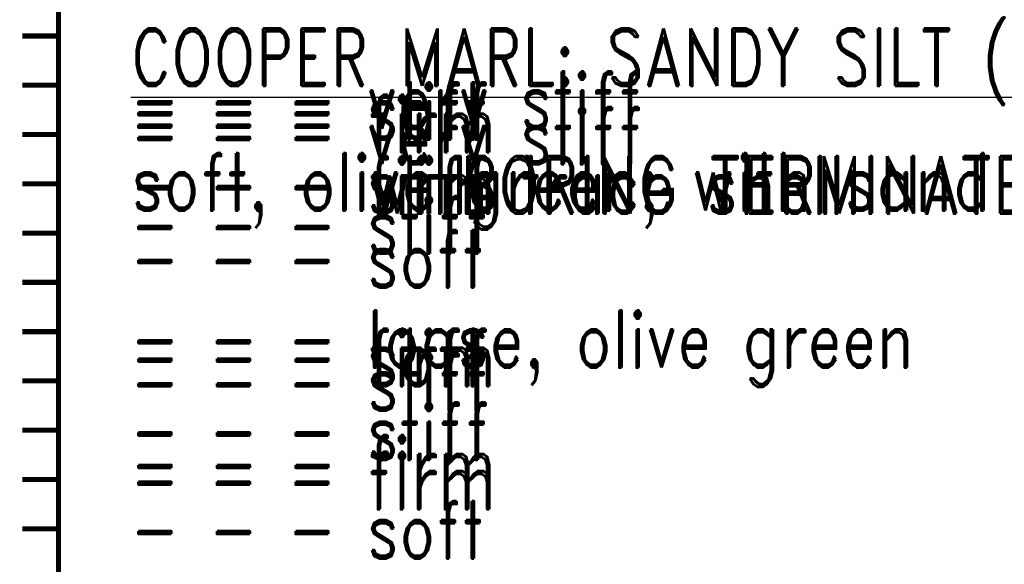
# Model space of a CAD drawing. Extents: x -2 to 113, y -136 to 16.
# Tile 29 of 256: x 12 to 32, y -109 to -98. Entities that reach past the tile are written whole.
import ezdxf
from ezdxf.enums import TextEntityAlignment as Align

# ---------------------------------------------------------------- set-up
doc = ezdxf.new("R2010")
doc.units = 0
doc.header["$MEASUREMENT"] = 0
doc.linetypes.add('SOLID', pattern=[0])
doc.layers.get('0').update_dxf_attribs({"linetype": 'SOLID'})
for name, color, linetype in [('1', 7, 'SOLID'), ('10', 7, 'SOLID'), ('11', 7, 'SOLID'), ('12', 7, 'SOLID'), ('13', 7, 'SOLID'), ('14', 7, 'SOLID'), ('15', 7, 'SOLID'), ('16', 7, 'SOLID'), ('17', 7, 'SOLID'), ('18', 7, 'SOLID'), ('19', 7, 'SOLID'), ('2', 7, 'SOLID'), ('20', 7, 'SOLID'), ('21', 7, 'SOLID'), ('22', 7, 'SOLID'), ('23', 7, 'SOLID'), ('24', 7, 'SOLID'), ('25', 7, 'SOLID'), ('26', 7, 'SOLID'), ('27', 7, 'SOLID'), ('28', 7, 'SOLID'), ('29', 7, 'SOLID'), ('3', 7, 'SOLID'), ('30', 7, 'SOLID'), ('31', 7, 'SOLID'), ('32', 7, 'SOLID'), ('33', 7, 'SOLID'), ('34', 7, 'SOLID'), ('35', 7, 'SOLID'), ('36', 7, 'SOLID'), ('37', 7, 'SOLID'), ('38', 7, 'SOLID'), ('39', 7, 'SOLID'), ('4', 7, 'SOLID'), ('40', 7, 'SOLID'), ('41', 7, 'SOLID'), ('42', 7, 'SOLID'), ('43', 7, 'SOLID'), ('44', 7, 'SOLID'), ('45', 7, 'SOLID'), ('46', 7, 'SOLID'), ('47', 7, 'SOLID'), ('48', 7, 'SOLID'), ('49', 7, 'SOLID'), ('5', 7, 'SOLID'), ('50', 7, 'SOLID'), ('51', 7, 'SOLID'), ('52', 7, 'SOLID'), ('53', 7, 'SOLID'), ('54', 7, 'SOLID'), ('55', 7, 'SOLID'), ('56', 7, 'SOLID'), ('57', 7, 'SOLID'), ('58', 7, 'SOLID'), ('59', 7, 'SOLID'), ('6', 7, 'SOLID'), ('60', 7, 'SOLID'), ('61', 7, 'SOLID'), ('62', 7, 'SOLID'), ('63', 7, 'SOLID'), ('64', 7, 'SOLID'), ('65', 7, 'SOLID'), ('66', 7, 'SOLID'), ('67', 7, 'SOLID'), ('68', 7, 'SOLID'), ('7', 7, 'SOLID'), ('8', 7, 'SOLID'), ('9', 7, 'SOLID')]:
    doc.layers.add(name, color=color, linetype=linetype)
doc.styles.add('ROMAND', font='romand', dxfattribs={"height": 1})

msp = doc.modelspace()

# ---------------------------------------------------------------- linework, layer by layer
at = {"color": 7, "linetype": 'SOLID', "const_width": 0.103}
for points in [[(13.018, -13.139), (13.018, -125.639)], [(13.018, -98.639), (12.282, -98.639)], [(13.018, -99.639), (12.282, -99.639)], [(13.018, -100.639), (12.282, -100.639)], [(13.018, -101.639), (12.282, -101.639)], [(13.018, -102.639), (12.282, -102.639)], [(13.018, -103.639), (12.282, -103.639)], [(13.018, -104.639), (12.282, -104.639)], [(13.018, -105.639), (12.282, -105.639)], [(13.018, -106.639), (12.282, -106.639)], [(13.018, -107.639), (12.282, -107.639)], [(13.018, -108.639), (12.282, -108.639)]]:
    msp.add_lwpolyline(points, dxfattribs=at)
at = {"layer": '1', "color": 7, "linetype": 'SOLID', "const_width": 0.103}
for points in [[(13.018, -13.139), (13.018, -125.639)], [(13.018, -98.639), (12.282, -98.639)], [(13.018, -99.639), (12.282, -99.639)], [(13.018, -100.639), (12.282, -100.639)], [(13.018, -101.639), (12.282, -101.639)], [(13.018, -102.639), (12.282, -102.639)], [(13.018, -103.639), (12.282, -103.639)], [(13.018, -104.639), (12.282, -104.639)], [(13.018, -105.639), (12.282, -105.639)], [(13.018, -106.639), (12.282, -106.639)], [(13.018, -107.639), (12.282, -107.639)], [(13.018, -108.639), (12.282, -108.639)]]:
    msp.add_lwpolyline(points, dxfattribs=at)
at = {"layer": '10', "color": 7, "linetype": 'SOLID', "const_width": 0.103}
for points in [[(13.018, -13.139), (13.018, -125.639)], [(13.018, -98.639), (12.282, -98.639)], [(13.018, -99.639), (12.282, -99.639)], [(13.018, -100.639), (12.282, -100.639)], [(13.018, -101.639), (12.282, -101.639)], [(13.018, -102.639), (12.282, -102.639)], [(13.018, -103.639), (12.282, -103.639)], [(13.018, -104.639), (12.282, -104.639)], [(13.018, -105.639), (12.282, -105.639)], [(13.018, -106.639), (12.282, -106.639)], [(13.018, -107.639), (12.282, -107.639)], [(13.018, -108.639), (12.282, -108.639)]]:
    msp.add_lwpolyline(points, dxfattribs=at)
at = {"layer": '11', "color": 7, "linetype": 'SOLID', "const_width": 0.103}
for points in [[(13.018, -13.139), (13.018, -125.639)], [(13.018, -98.639), (12.282, -98.639)], [(13.018, -99.639), (12.282, -99.639)], [(13.018, -100.639), (12.282, -100.639)], [(13.018, -101.639), (12.282, -101.639)], [(13.018, -102.639), (12.282, -102.639)], [(13.018, -103.639), (12.282, -103.639)], [(13.018, -104.639), (12.282, -104.639)], [(13.018, -105.639), (12.282, -105.639)], [(13.018, -106.639), (12.282, -106.639)], [(13.018, -107.639), (12.282, -107.639)], [(13.018, -108.639), (12.282, -108.639)]]:
    msp.add_lwpolyline(points, dxfattribs=at)
at = {"layer": '12', "color": 7, "linetype": 'SOLID', "const_width": 0.103}
for points in [[(13.018, -13.139), (13.018, -125.639)], [(13.018, -98.639), (12.282, -98.639)], [(13.018, -99.639), (12.282, -99.639)], [(13.018, -100.639), (12.282, -100.639)], [(13.018, -101.639), (12.282, -101.639)], [(13.018, -102.639), (12.282, -102.639)], [(13.018, -103.639), (12.282, -103.639)], [(13.018, -104.639), (12.282, -104.639)], [(13.018, -105.639), (12.282, -105.639)], [(13.018, -106.639), (12.282, -106.639)], [(13.018, -107.639), (12.282, -107.639)], [(13.018, -108.639), (12.282, -108.639)]]:
    msp.add_lwpolyline(points, dxfattribs=at)
at = {"layer": '13', "color": 7, "linetype": 'SOLID', "const_width": 0.103}
for points in [[(13.018, -13.139), (13.018, -125.639)], [(13.018, -98.639), (12.282, -98.639)], [(13.018, -99.639), (12.282, -99.639)], [(13.018, -100.639), (12.282, -100.639)], [(13.018, -101.639), (12.282, -101.639)], [(13.018, -102.639), (12.282, -102.639)], [(13.018, -103.639), (12.282, -103.639)], [(13.018, -104.639), (12.282, -104.639)], [(13.018, -105.639), (12.282, -105.639)], [(13.018, -106.639), (12.282, -106.639)], [(13.018, -107.639), (12.282, -107.639)], [(13.018, -108.639), (12.282, -108.639)]]:
    msp.add_lwpolyline(points, dxfattribs=at)
at = {"layer": '14', "color": 7, "linetype": 'SOLID', "const_width": 0.103}
for points in [[(13.018, -13.139), (13.018, -125.639)], [(13.018, -98.639), (12.282, -98.639)], [(13.018, -99.639), (12.282, -99.639)], [(13.018, -100.639), (12.282, -100.639)], [(13.018, -101.639), (12.282, -101.639)], [(13.018, -102.639), (12.282, -102.639)], [(13.018, -103.639), (12.282, -103.639)], [(13.018, -104.639), (12.282, -104.639)], [(13.018, -105.639), (12.282, -105.639)], [(13.018, -106.639), (12.282, -106.639)], [(13.018, -107.639), (12.282, -107.639)], [(13.018, -108.639), (12.282, -108.639)]]:
    msp.add_lwpolyline(points, dxfattribs=at)
at = {"layer": '15', "color": 7, "linetype": 'SOLID', "const_width": 0.103}
for points in [[(13.018, -13.139), (13.018, -125.639)], [(13.018, -98.639), (12.282, -98.639)], [(13.018, -99.639), (12.282, -99.639)], [(13.018, -100.639), (12.282, -100.639)], [(13.018, -101.639), (12.282, -101.639)], [(13.018, -102.639), (12.282, -102.639)], [(13.018, -103.639), (12.282, -103.639)], [(13.018, -104.639), (12.282, -104.639)], [(13.018, -105.639), (12.282, -105.639)], [(13.018, -106.639), (12.282, -106.639)], [(13.018, -107.639), (12.282, -107.639)], [(13.018, -108.639), (12.282, -108.639)]]:
    msp.add_lwpolyline(points, dxfattribs=at)
at = {"layer": '16', "color": 7, "linetype": 'SOLID', "const_width": 0.103}
for points in [[(13.018, -13.139), (13.018, -125.639)], [(13.018, -98.639), (12.282, -98.639)], [(13.018, -99.639), (12.282, -99.639)], [(13.018, -100.639), (12.282, -100.639)], [(13.018, -101.639), (12.282, -101.639)], [(13.018, -102.639), (12.282, -102.639)], [(13.018, -103.639), (12.282, -103.639)], [(13.018, -104.639), (12.282, -104.639)], [(13.018, -105.639), (12.282, -105.639)], [(13.018, -106.639), (12.282, -106.639)], [(13.018, -107.639), (12.282, -107.639)], [(13.018, -108.639), (12.282, -108.639)]]:
    msp.add_lwpolyline(points, dxfattribs=at)
at = {"layer": '17', "color": 7, "linetype": 'SOLID', "const_width": 0.103}
for points in [[(13.018, -13.139), (13.018, -125.639)], [(13.018, -98.639), (12.282, -98.639)], [(13.018, -99.639), (12.282, -99.639)], [(13.018, -100.639), (12.282, -100.639)], [(13.018, -101.639), (12.282, -101.639)], [(13.018, -102.639), (12.282, -102.639)], [(13.018, -103.639), (12.282, -103.639)], [(13.018, -104.639), (12.282, -104.639)], [(13.018, -105.639), (12.282, -105.639)], [(13.018, -106.639), (12.282, -106.639)], [(13.018, -107.639), (12.282, -107.639)], [(13.018, -108.639), (12.282, -108.639)]]:
    msp.add_lwpolyline(points, dxfattribs=at)
at = {"layer": '18', "color": 7, "linetype": 'SOLID', "const_width": 0.103}
for points in [[(13.018, -13.139), (13.018, -125.639)], [(13.018, -98.639), (12.282, -98.639)], [(13.018, -99.639), (12.282, -99.639)], [(13.018, -100.639), (12.282, -100.639)], [(13.018, -101.639), (12.282, -101.639)], [(13.018, -102.639), (12.282, -102.639)], [(13.018, -103.639), (12.282, -103.639)], [(13.018, -104.639), (12.282, -104.639)], [(13.018, -105.639), (12.282, -105.639)], [(13.018, -106.639), (12.282, -106.639)], [(13.018, -107.639), (12.282, -107.639)], [(13.018, -108.639), (12.282, -108.639)]]:
    msp.add_lwpolyline(points, dxfattribs=at)
at = {"layer": '19', "color": 7, "linetype": 'SOLID', "const_width": 0.103}
for points in [[(13.018, -13.139), (13.018, -125.639)], [(13.018, -98.639), (12.282, -98.639)], [(13.018, -99.639), (12.282, -99.639)], [(13.018, -100.639), (12.282, -100.639)], [(13.018, -101.639), (12.282, -101.639)], [(13.018, -102.639), (12.282, -102.639)], [(13.018, -103.639), (12.282, -103.639)], [(13.018, -104.639), (12.282, -104.639)], [(13.018, -105.639), (12.282, -105.639)], [(13.018, -106.639), (12.282, -106.639)], [(13.018, -107.639), (12.282, -107.639)], [(13.018, -108.639), (12.282, -108.639)]]:
    msp.add_lwpolyline(points, dxfattribs=at)
at = {"layer": '2', "color": 7, "linetype": 'SOLID', "const_width": 0.103}
for points in [[(13.018, -13.139), (13.018, -125.639)], [(13.018, -98.639), (12.282, -98.639)], [(13.018, -99.639), (12.282, -99.639)], [(13.018, -100.639), (12.282, -100.639)], [(13.018, -101.639), (12.282, -101.639)], [(13.018, -102.639), (12.282, -102.639)], [(13.018, -103.639), (12.282, -103.639)], [(13.018, -104.639), (12.282, -104.639)], [(13.018, -105.639), (12.282, -105.639)], [(13.018, -106.639), (12.282, -106.639)], [(13.018, -107.639), (12.282, -107.639)], [(13.018, -108.639), (12.282, -108.639)]]:
    msp.add_lwpolyline(points, dxfattribs=at)
at = {"layer": '20', "color": 7, "linetype": 'SOLID', "const_width": 0.103}
for points in [[(13.018, -13.139), (13.018, -125.639)], [(13.018, -98.639), (12.282, -98.639)], [(13.018, -99.639), (12.282, -99.639)], [(13.018, -100.639), (12.282, -100.639)], [(13.018, -101.639), (12.282, -101.639)], [(13.018, -102.639), (12.282, -102.639)], [(13.018, -103.639), (12.282, -103.639)], [(13.018, -104.639), (12.282, -104.639)], [(13.018, -105.639), (12.282, -105.639)], [(13.018, -106.639), (12.282, -106.639)], [(13.018, -107.639), (12.282, -107.639)], [(13.018, -108.639), (12.282, -108.639)]]:
    msp.add_lwpolyline(points, dxfattribs=at)
at = {"layer": '21', "color": 7, "linetype": 'SOLID', "const_width": 0.103}
for points in [[(13.018, -13.139), (13.018, -125.639)], [(13.018, -98.639), (12.282, -98.639)], [(13.018, -99.639), (12.282, -99.639)], [(13.018, -100.639), (12.282, -100.639)], [(13.018, -101.639), (12.282, -101.639)], [(13.018, -102.639), (12.282, -102.639)], [(13.018, -103.639), (12.282, -103.639)], [(13.018, -104.639), (12.282, -104.639)], [(13.018, -105.639), (12.282, -105.639)], [(13.018, -106.639), (12.282, -106.639)], [(13.018, -107.639), (12.282, -107.639)], [(13.018, -108.639), (12.282, -108.639)]]:
    msp.add_lwpolyline(points, dxfattribs=at)
at = {"layer": '22', "color": 7, "linetype": 'SOLID', "const_width": 0.103}
for points in [[(13.018, -13.139), (13.018, -125.639)], [(13.018, -98.639), (12.282, -98.639)], [(13.018, -99.639), (12.282, -99.639)], [(13.018, -100.639), (12.282, -100.639)], [(13.018, -101.639), (12.282, -101.639)], [(13.018, -102.639), (12.282, -102.639)], [(13.018, -103.639), (12.282, -103.639)], [(13.018, -104.639), (12.282, -104.639)], [(13.018, -105.639), (12.282, -105.639)], [(13.018, -106.639), (12.282, -106.639)], [(13.018, -107.639), (12.282, -107.639)], [(13.018, -108.639), (12.282, -108.639)]]:
    msp.add_lwpolyline(points, dxfattribs=at)
at = {"layer": '23', "color": 7, "linetype": 'SOLID', "const_width": 0.103}
for points in [[(13.018, -13.139), (13.018, -125.639)], [(13.018, -98.639), (12.282, -98.639)], [(13.018, -99.639), (12.282, -99.639)], [(13.018, -100.639), (12.282, -100.639)], [(13.018, -101.639), (12.282, -101.639)], [(13.018, -102.639), (12.282, -102.639)], [(13.018, -103.639), (12.282, -103.639)], [(13.018, -104.639), (12.282, -104.639)], [(13.018, -105.639), (12.282, -105.639)], [(13.018, -106.639), (12.282, -106.639)], [(13.018, -107.639), (12.282, -107.639)], [(13.018, -108.639), (12.282, -108.639)]]:
    msp.add_lwpolyline(points, dxfattribs=at)
at = {"layer": '24', "color": 7, "linetype": 'SOLID', "const_width": 0.103}
for points in [[(13.018, -13.139), (13.018, -125.639)], [(13.018, -98.639), (12.282, -98.639)], [(13.018, -99.639), (12.282, -99.639)], [(13.018, -100.639), (12.282, -100.639)], [(13.018, -101.639), (12.282, -101.639)], [(13.018, -102.639), (12.282, -102.639)], [(13.018, -103.639), (12.282, -103.639)], [(13.018, -104.639), (12.282, -104.639)], [(13.018, -105.639), (12.282, -105.639)], [(13.018, -106.639), (12.282, -106.639)], [(13.018, -107.639), (12.282, -107.639)], [(13.018, -108.639), (12.282, -108.639)]]:
    msp.add_lwpolyline(points, dxfattribs=at)
at = {"layer": '25', "color": 7, "linetype": 'SOLID', "const_width": 0.103}
for points in [[(13.018, -13.139), (13.018, -125.639)], [(13.018, -98.639), (12.282, -98.639)], [(13.018, -99.639), (12.282, -99.639)], [(13.018, -100.639), (12.282, -100.639)], [(13.018, -101.639), (12.282, -101.639)], [(13.018, -102.639), (12.282, -102.639)], [(13.018, -103.639), (12.282, -103.639)], [(13.018, -104.639), (12.282, -104.639)], [(13.018, -105.639), (12.282, -105.639)], [(13.018, -106.639), (12.282, -106.639)], [(13.018, -107.639), (12.282, -107.639)], [(13.018, -108.639), (12.282, -108.639)]]:
    msp.add_lwpolyline(points, dxfattribs=at)
at = {"layer": '26', "color": 7, "linetype": 'SOLID', "const_width": 0.103}
for points in [[(13.018, -13.139), (13.018, -125.639)], [(13.018, -98.639), (12.282, -98.639)], [(13.018, -99.639), (12.282, -99.639)], [(13.018, -100.639), (12.282, -100.639)], [(13.018, -101.639), (12.282, -101.639)], [(13.018, -102.639), (12.282, -102.639)], [(13.018, -103.639), (12.282, -103.639)], [(13.018, -104.639), (12.282, -104.639)], [(13.018, -105.639), (12.282, -105.639)], [(13.018, -106.639), (12.282, -106.639)], [(13.018, -107.639), (12.282, -107.639)], [(13.018, -108.639), (12.282, -108.639)]]:
    msp.add_lwpolyline(points, dxfattribs=at)
at = {"layer": '27', "color": 7, "linetype": 'SOLID', "const_width": 0.103}
for points in [[(13.018, -13.139), (13.018, -125.639)], [(13.018, -98.639), (12.282, -98.639)], [(13.018, -99.639), (12.282, -99.639)], [(13.018, -100.639), (12.282, -100.639)], [(13.018, -101.639), (12.282, -101.639)], [(13.018, -102.639), (12.282, -102.639)], [(13.018, -103.639), (12.282, -103.639)], [(13.018, -104.639), (12.282, -104.639)], [(13.018, -105.639), (12.282, -105.639)], [(13.018, -106.639), (12.282, -106.639)], [(13.018, -107.639), (12.282, -107.639)], [(13.018, -108.639), (12.282, -108.639)]]:
    msp.add_lwpolyline(points, dxfattribs=at)
at = {"layer": '28', "color": 7, "linetype": 'SOLID', "const_width": 0.103}
for points in [[(13.018, -13.139), (13.018, -125.639)], [(13.018, -98.639), (12.282, -98.639)], [(13.018, -99.639), (12.282, -99.639)], [(13.018, -100.639), (12.282, -100.639)], [(13.018, -101.639), (12.282, -101.639)], [(13.018, -102.639), (12.282, -102.639)], [(13.018, -103.639), (12.282, -103.639)], [(13.018, -104.639), (12.282, -104.639)], [(13.018, -105.639), (12.282, -105.639)], [(13.018, -106.639), (12.282, -106.639)], [(13.018, -107.639), (12.282, -107.639)], [(13.018, -108.639), (12.282, -108.639)]]:
    msp.add_lwpolyline(points, dxfattribs=at)
at = {"layer": '29', "color": 7, "linetype": 'SOLID', "const_width": 0.103}
for points in [[(13.018, -13.139), (13.018, -125.639)], [(13.018, -98.639), (12.282, -98.639)], [(13.018, -99.639), (12.282, -99.639)], [(13.018, -100.639), (12.282, -100.639)], [(13.018, -101.639), (12.282, -101.639)], [(13.018, -102.639), (12.282, -102.639)], [(13.018, -103.639), (12.282, -103.639)], [(13.018, -104.639), (12.282, -104.639)], [(13.018, -105.639), (12.282, -105.639)], [(13.018, -106.639), (12.282, -106.639)], [(13.018, -107.639), (12.282, -107.639)], [(13.018, -108.639), (12.282, -108.639)]]:
    msp.add_lwpolyline(points, dxfattribs=at)
at = {"layer": '3', "color": 7, "linetype": 'SOLID', "const_width": 0.103}
for points in [[(13.018, -13.139), (13.018, -125.639)], [(13.018, -98.639), (12.282, -98.639)], [(13.018, -99.639), (12.282, -99.639)], [(13.018, -100.639), (12.282, -100.639)], [(13.018, -101.639), (12.282, -101.639)], [(13.018, -102.639), (12.282, -102.639)], [(13.018, -103.639), (12.282, -103.639)], [(13.018, -104.639), (12.282, -104.639)], [(13.018, -105.639), (12.282, -105.639)], [(13.018, -106.639), (12.282, -106.639)], [(13.018, -107.639), (12.282, -107.639)], [(13.018, -108.639), (12.282, -108.639)]]:
    msp.add_lwpolyline(points, dxfattribs=at)
at = {"layer": '30', "color": 7, "linetype": 'SOLID', "const_width": 0.103}
for points in [[(13.018, -13.139), (13.018, -125.639)], [(13.018, -98.639), (12.282, -98.639)], [(13.018, -99.639), (12.282, -99.639)], [(13.018, -100.639), (12.282, -100.639)], [(13.018, -101.639), (12.282, -101.639)], [(13.018, -102.639), (12.282, -102.639)], [(13.018, -103.639), (12.282, -103.639)], [(13.018, -104.639), (12.282, -104.639)], [(13.018, -105.639), (12.282, -105.639)], [(13.018, -106.639), (12.282, -106.639)], [(13.018, -107.639), (12.282, -107.639)], [(13.018, -108.639), (12.282, -108.639)]]:
    msp.add_lwpolyline(points, dxfattribs=at)
at = {"layer": '31', "color": 7, "linetype": 'SOLID', "const_width": 0.103}
for points in [[(13.018, -13.139), (13.018, -125.639)], [(13.018, -98.639), (12.282, -98.639)], [(13.018, -99.639), (12.282, -99.639)], [(13.018, -100.639), (12.282, -100.639)], [(13.018, -101.639), (12.282, -101.639)], [(13.018, -102.639), (12.282, -102.639)], [(13.018, -103.639), (12.282, -103.639)], [(13.018, -104.639), (12.282, -104.639)], [(13.018, -105.639), (12.282, -105.639)], [(13.018, -106.639), (12.282, -106.639)], [(13.018, -107.639), (12.282, -107.639)], [(13.018, -108.639), (12.282, -108.639)]]:
    msp.add_lwpolyline(points, dxfattribs=at)
at = {"layer": '32', "color": 7, "linetype": 'SOLID', "const_width": 0.103}
for points in [[(13.018, -13.139), (13.018, -125.639)], [(13.018, -98.639), (12.282, -98.639)], [(13.018, -99.639), (12.282, -99.639)], [(13.018, -100.639), (12.282, -100.639)], [(13.018, -101.639), (12.282, -101.639)], [(13.018, -102.639), (12.282, -102.639)], [(13.018, -103.639), (12.282, -103.639)], [(13.018, -104.639), (12.282, -104.639)], [(13.018, -105.639), (12.282, -105.639)], [(13.018, -106.639), (12.282, -106.639)], [(13.018, -107.639), (12.282, -107.639)], [(13.018, -108.639), (12.282, -108.639)]]:
    msp.add_lwpolyline(points, dxfattribs=at)
at = {"layer": '33', "color": 7, "linetype": 'SOLID', "const_width": 0.103}
for points in [[(13.018, -13.139), (13.018, -125.639)], [(13.018, -98.639), (12.282, -98.639)], [(13.018, -99.639), (12.282, -99.639)], [(13.018, -100.639), (12.282, -100.639)], [(13.018, -101.639), (12.282, -101.639)], [(13.018, -102.639), (12.282, -102.639)], [(13.018, -103.639), (12.282, -103.639)], [(13.018, -104.639), (12.282, -104.639)], [(13.018, -105.639), (12.282, -105.639)], [(13.018, -106.639), (12.282, -106.639)], [(13.018, -107.639), (12.282, -107.639)], [(13.018, -108.639), (12.282, -108.639)]]:
    msp.add_lwpolyline(points, dxfattribs=at)
at = {"layer": '34', "color": 7, "linetype": 'SOLID', "const_width": 0.103}
for points in [[(13.018, -13.139), (13.018, -125.639)], [(13.018, -98.639), (12.282, -98.639)], [(13.018, -99.639), (12.282, -99.639)], [(13.018, -100.639), (12.282, -100.639)], [(13.018, -101.639), (12.282, -101.639)], [(13.018, -102.639), (12.282, -102.639)], [(13.018, -103.639), (12.282, -103.639)], [(13.018, -104.639), (12.282, -104.639)], [(13.018, -105.639), (12.282, -105.639)], [(13.018, -106.639), (12.282, -106.639)], [(13.018, -107.639), (12.282, -107.639)], [(13.018, -108.639), (12.282, -108.639)]]:
    msp.add_lwpolyline(points, dxfattribs=at)
at = {"layer": '35', "color": 7, "linetype": 'SOLID', "const_width": 0.103}
for points in [[(13.018, -13.139), (13.018, -125.639)], [(13.018, -98.639), (12.282, -98.639)], [(13.018, -99.639), (12.282, -99.639)], [(13.018, -100.639), (12.282, -100.639)], [(13.018, -101.639), (12.282, -101.639)], [(13.018, -102.639), (12.282, -102.639)], [(13.018, -103.639), (12.282, -103.639)], [(13.018, -104.639), (12.282, -104.639)], [(13.018, -105.639), (12.282, -105.639)], [(13.018, -106.639), (12.282, -106.639)], [(13.018, -107.639), (12.282, -107.639)], [(13.018, -108.639), (12.282, -108.639)]]:
    msp.add_lwpolyline(points, dxfattribs=at)
at = {"layer": '36', "color": 7, "linetype": 'SOLID', "const_width": 0.103}
for points in [[(13.018, -13.139), (13.018, -125.639)], [(13.018, -98.639), (12.282, -98.639)], [(13.018, -99.639), (12.282, -99.639)], [(13.018, -100.639), (12.282, -100.639)], [(13.018, -101.639), (12.282, -101.639)], [(13.018, -102.639), (12.282, -102.639)], [(13.018, -103.639), (12.282, -103.639)], [(13.018, -104.639), (12.282, -104.639)], [(13.018, -105.639), (12.282, -105.639)], [(13.018, -106.639), (12.282, -106.639)], [(13.018, -107.639), (12.282, -107.639)], [(13.018, -108.639), (12.282, -108.639)]]:
    msp.add_lwpolyline(points, dxfattribs=at)
at = {"layer": '37', "color": 7, "linetype": 'SOLID', "const_width": 0.103}
for points in [[(13.018, -13.139), (13.018, -125.639)], [(13.018, -98.639), (12.282, -98.639)], [(13.018, -99.639), (12.282, -99.639)], [(13.018, -100.639), (12.282, -100.639)], [(13.018, -101.639), (12.282, -101.639)], [(13.018, -102.639), (12.282, -102.639)], [(13.018, -103.639), (12.282, -103.639)], [(13.018, -104.639), (12.282, -104.639)], [(13.018, -105.639), (12.282, -105.639)], [(13.018, -106.639), (12.282, -106.639)], [(13.018, -107.639), (12.282, -107.639)], [(13.018, -108.639), (12.282, -108.639)]]:
    msp.add_lwpolyline(points, dxfattribs=at)
at = {"layer": '38', "color": 7, "linetype": 'SOLID', "const_width": 0.103}
for points in [[(13.018, -13.139), (13.018, -125.639)], [(13.018, -98.639), (12.282, -98.639)], [(13.018, -99.639), (12.282, -99.639)], [(13.018, -100.639), (12.282, -100.639)], [(13.018, -101.639), (12.282, -101.639)], [(13.018, -102.639), (12.282, -102.639)], [(13.018, -103.639), (12.282, -103.639)], [(13.018, -104.639), (12.282, -104.639)], [(13.018, -105.639), (12.282, -105.639)], [(13.018, -106.639), (12.282, -106.639)], [(13.018, -107.639), (12.282, -107.639)], [(13.018, -108.639), (12.282, -108.639)]]:
    msp.add_lwpolyline(points, dxfattribs=at)
at = {"layer": '39', "color": 7, "linetype": 'SOLID', "const_width": 0.103}
for points in [[(13.018, -13.139), (13.018, -125.639)], [(13.018, -98.639), (12.282, -98.639)], [(13.018, -99.639), (12.282, -99.639)], [(13.018, -100.639), (12.282, -100.639)], [(13.018, -101.639), (12.282, -101.639)], [(13.018, -102.639), (12.282, -102.639)], [(13.018, -103.639), (12.282, -103.639)], [(13.018, -104.639), (12.282, -104.639)], [(13.018, -105.639), (12.282, -105.639)], [(13.018, -106.639), (12.282, -106.639)], [(13.018, -107.639), (12.282, -107.639)], [(13.018, -108.639), (12.282, -108.639)]]:
    msp.add_lwpolyline(points, dxfattribs=at)
at = {"layer": '4', "color": 7, "linetype": 'SOLID', "const_width": 0.103}
for points in [[(13.018, -13.139), (13.018, -125.639)], [(13.018, -98.639), (12.282, -98.639)], [(13.018, -99.639), (12.282, -99.639)], [(13.018, -100.639), (12.282, -100.639)], [(13.018, -101.639), (12.282, -101.639)], [(13.018, -102.639), (12.282, -102.639)], [(13.018, -103.639), (12.282, -103.639)], [(13.018, -104.639), (12.282, -104.639)], [(13.018, -105.639), (12.282, -105.639)], [(13.018, -106.639), (12.282, -106.639)], [(13.018, -107.639), (12.282, -107.639)], [(13.018, -108.639), (12.282, -108.639)]]:
    msp.add_lwpolyline(points, dxfattribs=at)
at = {"layer": '40', "color": 7, "linetype": 'SOLID', "const_width": 0.103}
for points in [[(13.018, -13.139), (13.018, -125.639)], [(13.018, -98.639), (12.282, -98.639)], [(13.018, -99.639), (12.282, -99.639)], [(13.018, -100.639), (12.282, -100.639)], [(13.018, -101.639), (12.282, -101.639)], [(13.018, -102.639), (12.282, -102.639)], [(13.018, -103.639), (12.282, -103.639)], [(13.018, -104.639), (12.282, -104.639)], [(13.018, -105.639), (12.282, -105.639)], [(13.018, -106.639), (12.282, -106.639)], [(13.018, -107.639), (12.282, -107.639)], [(13.018, -108.639), (12.282, -108.639)]]:
    msp.add_lwpolyline(points, dxfattribs=at)
at = {"layer": '41', "color": 7, "linetype": 'SOLID', "const_width": 0.103}
for points in [[(13.018, -13.139), (13.018, -125.639)], [(13.018, -98.639), (12.282, -98.639)], [(13.018, -99.639), (12.282, -99.639)], [(13.018, -100.639), (12.282, -100.639)], [(13.018, -101.639), (12.282, -101.639)], [(13.018, -102.639), (12.282, -102.639)], [(13.018, -103.639), (12.282, -103.639)], [(13.018, -104.639), (12.282, -104.639)], [(13.018, -105.639), (12.282, -105.639)], [(13.018, -106.639), (12.282, -106.639)], [(13.018, -107.639), (12.282, -107.639)], [(13.018, -108.639), (12.282, -108.639)]]:
    msp.add_lwpolyline(points, dxfattribs=at)
at = {"layer": '42', "color": 7, "linetype": 'SOLID', "const_width": 0.103}
for points in [[(13.018, -13.139), (13.018, -125.639)], [(13.018, -98.639), (12.282, -98.639)], [(13.018, -99.639), (12.282, -99.639)], [(13.018, -100.639), (12.282, -100.639)], [(13.018, -101.639), (12.282, -101.639)], [(13.018, -102.639), (12.282, -102.639)], [(13.018, -103.639), (12.282, -103.639)], [(13.018, -104.639), (12.282, -104.639)], [(13.018, -105.639), (12.282, -105.639)], [(13.018, -106.639), (12.282, -106.639)], [(13.018, -107.639), (12.282, -107.639)], [(13.018, -108.639), (12.282, -108.639)]]:
    msp.add_lwpolyline(points, dxfattribs=at)
at = {"layer": '43', "color": 7, "linetype": 'SOLID', "const_width": 0.103}
for points in [[(13.018, -13.139), (13.018, -125.639)], [(13.018, -98.639), (12.282, -98.639)], [(13.018, -99.639), (12.282, -99.639)], [(13.018, -100.639), (12.282, -100.639)], [(13.018, -101.639), (12.282, -101.639)], [(13.018, -102.639), (12.282, -102.639)], [(13.018, -103.639), (12.282, -103.639)], [(13.018, -104.639), (12.282, -104.639)], [(13.018, -105.639), (12.282, -105.639)], [(13.018, -106.639), (12.282, -106.639)], [(13.018, -107.639), (12.282, -107.639)], [(13.018, -108.639), (12.282, -108.639)]]:
    msp.add_lwpolyline(points, dxfattribs=at)
at = {"layer": '44', "color": 7, "linetype": 'SOLID', "const_width": 0.103}
for points in [[(13.018, -13.139), (13.018, -125.639)], [(13.018, -98.639), (12.282, -98.639)], [(13.018, -99.639), (12.282, -99.639)], [(13.018, -100.639), (12.282, -100.639)], [(13.018, -101.639), (12.282, -101.639)], [(13.018, -102.639), (12.282, -102.639)], [(13.018, -103.639), (12.282, -103.639)], [(13.018, -104.639), (12.282, -104.639)], [(13.018, -105.639), (12.282, -105.639)], [(13.018, -106.639), (12.282, -106.639)], [(13.018, -107.639), (12.282, -107.639)], [(13.018, -108.639), (12.282, -108.639)]]:
    msp.add_lwpolyline(points, dxfattribs=at)
at = {"layer": '45', "color": 7, "linetype": 'SOLID', "const_width": 0.103}
for points in [[(13.018, -13.139), (13.018, -125.639)], [(13.018, -98.639), (12.282, -98.639)], [(13.018, -99.639), (12.282, -99.639)], [(13.018, -100.639), (12.282, -100.639)], [(13.018, -101.639), (12.282, -101.639)], [(13.018, -102.639), (12.282, -102.639)], [(13.018, -103.639), (12.282, -103.639)], [(13.018, -104.639), (12.282, -104.639)], [(13.018, -105.639), (12.282, -105.639)], [(13.018, -106.639), (12.282, -106.639)], [(13.018, -107.639), (12.282, -107.639)], [(13.018, -108.639), (12.282, -108.639)]]:
    msp.add_lwpolyline(points, dxfattribs=at)
at = {"layer": '46', "color": 7, "linetype": 'SOLID', "const_width": 0.103}
for points in [[(13.018, -13.139), (13.018, -125.639)], [(13.018, -98.639), (12.282, -98.639)], [(13.018, -99.639), (12.282, -99.639)], [(13.018, -100.639), (12.282, -100.639)], [(13.018, -101.639), (12.282, -101.639)], [(13.018, -102.639), (12.282, -102.639)], [(13.018, -103.639), (12.282, -103.639)], [(13.018, -104.639), (12.282, -104.639)], [(13.018, -105.639), (12.282, -105.639)], [(13.018, -106.639), (12.282, -106.639)], [(13.018, -107.639), (12.282, -107.639)], [(13.018, -108.639), (12.282, -108.639)]]:
    msp.add_lwpolyline(points, dxfattribs=at)
at = {"layer": '47', "color": 7, "linetype": 'SOLID', "const_width": 0.103}
for points in [[(13.018, -13.139), (13.018, -125.639)], [(13.018, -98.639), (12.282, -98.639)], [(13.018, -99.639), (12.282, -99.639)], [(13.018, -100.639), (12.282, -100.639)], [(13.018, -101.639), (12.282, -101.639)], [(13.018, -102.639), (12.282, -102.639)], [(13.018, -103.639), (12.282, -103.639)], [(13.018, -104.639), (12.282, -104.639)], [(13.018, -105.639), (12.282, -105.639)], [(13.018, -106.639), (12.282, -106.639)], [(13.018, -107.639), (12.282, -107.639)], [(13.018, -108.639), (12.282, -108.639)]]:
    msp.add_lwpolyline(points, dxfattribs=at)
at = {"layer": '48', "color": 7, "linetype": 'SOLID', "const_width": 0.103}
for points in [[(13.018, -13.139), (13.018, -125.639)], [(13.018, -98.639), (12.282, -98.639)], [(13.018, -99.639), (12.282, -99.639)], [(13.018, -100.639), (12.282, -100.639)], [(13.018, -101.639), (12.282, -101.639)], [(13.018, -102.639), (12.282, -102.639)], [(13.018, -103.639), (12.282, -103.639)], [(13.018, -104.639), (12.282, -104.639)], [(13.018, -105.639), (12.282, -105.639)], [(13.018, -106.639), (12.282, -106.639)], [(13.018, -107.639), (12.282, -107.639)], [(13.018, -108.639), (12.282, -108.639)]]:
    msp.add_lwpolyline(points, dxfattribs=at)
at = {"layer": '49', "color": 7, "linetype": 'SOLID', "const_width": 0.103}
for points in [[(13.018, -13.139), (13.018, -125.639)], [(13.018, -98.639), (12.282, -98.639)], [(13.018, -99.639), (12.282, -99.639)], [(13.018, -100.639), (12.282, -100.639)], [(13.018, -101.639), (12.282, -101.639)], [(13.018, -102.639), (12.282, -102.639)], [(13.018, -103.639), (12.282, -103.639)], [(13.018, -104.639), (12.282, -104.639)], [(13.018, -105.639), (12.282, -105.639)], [(13.018, -106.639), (12.282, -106.639)], [(13.018, -107.639), (12.282, -107.639)], [(13.018, -108.639), (12.282, -108.639)]]:
    msp.add_lwpolyline(points, dxfattribs=at)
at = {"layer": '5', "color": 7, "linetype": 'SOLID', "const_width": 0.103}
for points in [[(13.018, -13.139), (13.018, -125.639)], [(13.018, -98.639), (12.282, -98.639)], [(13.018, -99.639), (12.282, -99.639)], [(13.018, -100.639), (12.282, -100.639)], [(13.018, -101.639), (12.282, -101.639)], [(13.018, -102.639), (12.282, -102.639)], [(13.018, -103.639), (12.282, -103.639)], [(13.018, -104.639), (12.282, -104.639)], [(13.018, -105.639), (12.282, -105.639)], [(13.018, -106.639), (12.282, -106.639)], [(13.018, -107.639), (12.282, -107.639)], [(13.018, -108.639), (12.282, -108.639)]]:
    msp.add_lwpolyline(points, dxfattribs=at)
at = {"layer": '50', "color": 7, "linetype": 'SOLID', "const_width": 0.103}
for points in [[(13.018, -13.139), (13.018, -125.639)], [(13.018, -98.639), (12.282, -98.639)], [(13.018, -99.639), (12.282, -99.639)], [(13.018, -100.639), (12.282, -100.639)], [(13.018, -101.639), (12.282, -101.639)], [(13.018, -102.639), (12.282, -102.639)], [(13.018, -103.639), (12.282, -103.639)], [(13.018, -104.639), (12.282, -104.639)], [(13.018, -105.639), (12.282, -105.639)], [(13.018, -106.639), (12.282, -106.639)], [(13.018, -107.639), (12.282, -107.639)], [(13.018, -108.639), (12.282, -108.639)]]:
    msp.add_lwpolyline(points, dxfattribs=at)
at = {"layer": '51', "color": 7, "linetype": 'SOLID', "const_width": 0.103}
for points in [[(13.018, -13.139), (13.018, -125.639)], [(13.018, -98.639), (12.282, -98.639)], [(13.018, -99.639), (12.282, -99.639)], [(13.018, -100.639), (12.282, -100.639)], [(13.018, -101.639), (12.282, -101.639)], [(13.018, -102.639), (12.282, -102.639)], [(13.018, -103.639), (12.282, -103.639)], [(13.018, -104.639), (12.282, -104.639)], [(13.018, -105.639), (12.282, -105.639)], [(13.018, -106.639), (12.282, -106.639)], [(13.018, -107.639), (12.282, -107.639)], [(13.018, -108.639), (12.282, -108.639)]]:
    msp.add_lwpolyline(points, dxfattribs=at)
at = {"layer": '52', "color": 7, "linetype": 'SOLID', "const_width": 0.103}
for points in [[(13.018, -13.139), (13.018, -125.639)], [(13.018, -98.639), (12.282, -98.639)], [(13.018, -99.639), (12.282, -99.639)], [(13.018, -100.639), (12.282, -100.639)], [(13.018, -101.639), (12.282, -101.639)], [(13.018, -102.639), (12.282, -102.639)], [(13.018, -103.639), (12.282, -103.639)], [(13.018, -104.639), (12.282, -104.639)], [(13.018, -105.639), (12.282, -105.639)], [(13.018, -106.639), (12.282, -106.639)], [(13.018, -107.639), (12.282, -107.639)], [(13.018, -108.639), (12.282, -108.639)]]:
    msp.add_lwpolyline(points, dxfattribs=at)
at = {"layer": '53', "color": 7, "linetype": 'SOLID', "const_width": 0.103}
for points in [[(13.018, -13.139), (13.018, -125.639)], [(13.018, -98.639), (12.282, -98.639)], [(13.018, -99.639), (12.282, -99.639)], [(13.018, -100.639), (12.282, -100.639)], [(13.018, -101.639), (12.282, -101.639)], [(13.018, -102.639), (12.282, -102.639)], [(13.018, -103.639), (12.282, -103.639)], [(13.018, -104.639), (12.282, -104.639)], [(13.018, -105.639), (12.282, -105.639)], [(13.018, -106.639), (12.282, -106.639)], [(13.018, -107.639), (12.282, -107.639)], [(13.018, -108.639), (12.282, -108.639)]]:
    msp.add_lwpolyline(points, dxfattribs=at)
at = {"layer": '54', "color": 7, "linetype": 'SOLID', "const_width": 0.103}
for points in [[(13.018, -13.139), (13.018, -125.639)], [(13.018, -98.639), (12.282, -98.639)], [(13.018, -99.639), (12.282, -99.639)], [(13.018, -100.639), (12.282, -100.639)], [(13.018, -101.639), (12.282, -101.639)], [(13.018, -102.639), (12.282, -102.639)], [(13.018, -103.639), (12.282, -103.639)], [(13.018, -104.639), (12.282, -104.639)], [(13.018, -105.639), (12.282, -105.639)], [(13.018, -106.639), (12.282, -106.639)], [(13.018, -107.639), (12.282, -107.639)], [(13.018, -108.639), (12.282, -108.639)]]:
    msp.add_lwpolyline(points, dxfattribs=at)
at = {"layer": '55', "color": 7, "linetype": 'SOLID', "const_width": 0.103}
for points in [[(13.018, -13.139), (13.018, -125.639)], [(13.018, -98.639), (12.282, -98.639)], [(13.018, -99.639), (12.282, -99.639)], [(13.018, -100.639), (12.282, -100.639)], [(13.018, -101.639), (12.282, -101.639)], [(13.018, -102.639), (12.282, -102.639)], [(13.018, -103.639), (12.282, -103.639)], [(13.018, -104.639), (12.282, -104.639)], [(13.018, -105.639), (12.282, -105.639)], [(13.018, -106.639), (12.282, -106.639)], [(13.018, -107.639), (12.282, -107.639)], [(13.018, -108.639), (12.282, -108.639)]]:
    msp.add_lwpolyline(points, dxfattribs=at)
at = {"layer": '56', "color": 7, "linetype": 'SOLID', "const_width": 0.103}
for points in [[(13.018, -13.139), (13.018, -125.639)], [(13.018, -98.639), (12.282, -98.639)], [(13.018, -99.639), (12.282, -99.639)], [(13.018, -100.639), (12.282, -100.639)], [(13.018, -101.639), (12.282, -101.639)], [(13.018, -102.639), (12.282, -102.639)], [(13.018, -103.639), (12.282, -103.639)], [(13.018, -104.639), (12.282, -104.639)], [(13.018, -105.639), (12.282, -105.639)], [(13.018, -106.639), (12.282, -106.639)], [(13.018, -107.639), (12.282, -107.639)], [(13.018, -108.639), (12.282, -108.639)]]:
    msp.add_lwpolyline(points, dxfattribs=at)
at = {"layer": '57', "color": 7, "linetype": 'SOLID', "const_width": 0.103}
for points in [[(13.018, -13.139), (13.018, -125.639)], [(13.018, -98.639), (12.282, -98.639)], [(13.018, -99.639), (12.282, -99.639)], [(13.018, -100.639), (12.282, -100.639)], [(13.018, -101.639), (12.282, -101.639)], [(13.018, -102.639), (12.282, -102.639)], [(13.018, -103.639), (12.282, -103.639)], [(13.018, -104.639), (12.282, -104.639)], [(13.018, -105.639), (12.282, -105.639)], [(13.018, -106.639), (12.282, -106.639)], [(13.018, -107.639), (12.282, -107.639)], [(13.018, -108.639), (12.282, -108.639)]]:
    msp.add_lwpolyline(points, dxfattribs=at)
at = {"layer": '58', "color": 7, "linetype": 'SOLID', "const_width": 0.103}
for points in [[(13.018, -13.139), (13.018, -125.639)], [(13.018, -98.639), (12.282, -98.639)], [(13.018, -99.639), (12.282, -99.639)], [(13.018, -100.639), (12.282, -100.639)], [(13.018, -101.639), (12.282, -101.639)], [(13.018, -102.639), (12.282, -102.639)], [(13.018, -103.639), (12.282, -103.639)], [(13.018, -104.639), (12.282, -104.639)], [(13.018, -105.639), (12.282, -105.639)], [(13.018, -106.639), (12.282, -106.639)], [(13.018, -107.639), (12.282, -107.639)], [(13.018, -108.639), (12.282, -108.639)]]:
    msp.add_lwpolyline(points, dxfattribs=at)
at = {"layer": '59', "color": 7, "linetype": 'SOLID', "const_width": 0.103}
for points in [[(13.018, -13.139), (13.018, -125.639)], [(13.018, -98.639), (12.282, -98.639)], [(13.018, -99.639), (12.282, -99.639)], [(13.018, -100.639), (12.282, -100.639)], [(13.018, -101.639), (12.282, -101.639)], [(13.018, -102.639), (12.282, -102.639)], [(13.018, -103.639), (12.282, -103.639)], [(13.018, -104.639), (12.282, -104.639)], [(13.018, -105.639), (12.282, -105.639)], [(13.018, -106.639), (12.282, -106.639)], [(13.018, -107.639), (12.282, -107.639)], [(13.018, -108.639), (12.282, -108.639)]]:
    msp.add_lwpolyline(points, dxfattribs=at)
at = {"layer": '6', "color": 7, "linetype": 'SOLID', "const_width": 0.103}
for points in [[(13.018, -13.139), (13.018, -125.639)], [(13.018, -98.639), (12.282, -98.639)], [(13.018, -99.639), (12.282, -99.639)], [(13.018, -100.639), (12.282, -100.639)], [(13.018, -101.639), (12.282, -101.639)], [(13.018, -102.639), (12.282, -102.639)], [(13.018, -103.639), (12.282, -103.639)], [(13.018, -104.639), (12.282, -104.639)], [(13.018, -105.639), (12.282, -105.639)], [(13.018, -106.639), (12.282, -106.639)], [(13.018, -107.639), (12.282, -107.639)], [(13.018, -108.639), (12.282, -108.639)]]:
    msp.add_lwpolyline(points, dxfattribs=at)
at = {"layer": '60', "color": 7, "linetype": 'SOLID', "const_width": 0.103}
for points in [[(13.018, -13.139), (13.018, -125.639)], [(13.018, -98.639), (12.282, -98.639)], [(13.018, -99.639), (12.282, -99.639)], [(13.018, -100.639), (12.282, -100.639)], [(13.018, -101.639), (12.282, -101.639)], [(13.018, -102.639), (12.282, -102.639)], [(13.018, -103.639), (12.282, -103.639)], [(13.018, -104.639), (12.282, -104.639)], [(13.018, -105.639), (12.282, -105.639)], [(13.018, -106.639), (12.282, -106.639)], [(13.018, -107.639), (12.282, -107.639)], [(13.018, -108.639), (12.282, -108.639)]]:
    msp.add_lwpolyline(points, dxfattribs=at)
at = {"layer": '61', "color": 7, "linetype": 'SOLID', "const_width": 0.103}
for points in [[(13.018, -13.139), (13.018, -125.639)], [(13.018, -98.639), (12.282, -98.639)], [(13.018, -99.639), (12.282, -99.639)], [(13.018, -100.639), (12.282, -100.639)], [(13.018, -101.639), (12.282, -101.639)], [(13.018, -102.639), (12.282, -102.639)], [(13.018, -103.639), (12.282, -103.639)], [(13.018, -104.639), (12.282, -104.639)], [(13.018, -105.639), (12.282, -105.639)], [(13.018, -106.639), (12.282, -106.639)], [(13.018, -107.639), (12.282, -107.639)], [(13.018, -108.639), (12.282, -108.639)]]:
    msp.add_lwpolyline(points, dxfattribs=at)
at = {"layer": '62', "color": 7, "linetype": 'SOLID', "const_width": 0.103}
for points in [[(13.018, -13.139), (13.018, -125.639)], [(13.018, -98.639), (12.282, -98.639)], [(13.018, -99.639), (12.282, -99.639)], [(13.018, -100.639), (12.282, -100.639)], [(13.018, -101.639), (12.282, -101.639)], [(13.018, -102.639), (12.282, -102.639)], [(13.018, -103.639), (12.282, -103.639)], [(13.018, -104.639), (12.282, -104.639)], [(13.018, -105.639), (12.282, -105.639)], [(13.018, -106.639), (12.282, -106.639)], [(13.018, -107.639), (12.282, -107.639)], [(13.018, -108.639), (12.282, -108.639)]]:
    msp.add_lwpolyline(points, dxfattribs=at)
at = {"layer": '63', "color": 7, "linetype": 'SOLID', "const_width": 0.103}
for points in [[(13.018, -13.139), (13.018, -125.639)], [(13.018, -98.639), (12.282, -98.639)], [(13.018, -99.639), (12.282, -99.639)], [(13.018, -100.639), (12.282, -100.639)], [(13.018, -101.639), (12.282, -101.639)], [(13.018, -102.639), (12.282, -102.639)], [(13.018, -103.639), (12.282, -103.639)], [(13.018, -104.639), (12.282, -104.639)], [(13.018, -105.639), (12.282, -105.639)], [(13.018, -106.639), (12.282, -106.639)], [(13.018, -107.639), (12.282, -107.639)], [(13.018, -108.639), (12.282, -108.639)]]:
    msp.add_lwpolyline(points, dxfattribs=at)
at = {"layer": '64', "color": 7, "linetype": 'SOLID', "const_width": 0.103}
for points in [[(13.018, -13.139), (13.018, -125.639)], [(13.018, -98.639), (12.282, -98.639)], [(13.018, -99.639), (12.282, -99.639)], [(13.018, -100.639), (12.282, -100.639)], [(13.018, -101.639), (12.282, -101.639)], [(13.018, -102.639), (12.282, -102.639)], [(13.018, -103.639), (12.282, -103.639)], [(13.018, -104.639), (12.282, -104.639)], [(13.018, -105.639), (12.282, -105.639)], [(13.018, -106.639), (12.282, -106.639)], [(13.018, -107.639), (12.282, -107.639)], [(13.018, -108.639), (12.282, -108.639)]]:
    msp.add_lwpolyline(points, dxfattribs=at)
at = {"layer": '65', "color": 7, "linetype": 'SOLID', "const_width": 0.103}
for points in [[(13.018, -13.139), (13.018, -125.639)], [(13.018, -98.639), (12.282, -98.639)], [(13.018, -99.639), (12.282, -99.639)], [(13.018, -100.639), (12.282, -100.639)], [(13.018, -101.639), (12.282, -101.639)], [(13.018, -102.639), (12.282, -102.639)], [(13.018, -103.639), (12.282, -103.639)], [(13.018, -104.639), (12.282, -104.639)], [(13.018, -105.639), (12.282, -105.639)], [(13.018, -106.639), (12.282, -106.639)], [(13.018, -107.639), (12.282, -107.639)], [(13.018, -108.639), (12.282, -108.639)]]:
    msp.add_lwpolyline(points, dxfattribs=at)
at = {"layer": '66', "color": 7, "linetype": 'SOLID', "const_width": 0.103}
for points in [[(13.018, -13.139), (13.018, -125.639)], [(13.018, -98.639), (12.282, -98.639)], [(13.018, -99.639), (12.282, -99.639)], [(13.018, -100.639), (12.282, -100.639)], [(13.018, -101.639), (12.282, -101.639)], [(13.018, -102.639), (12.282, -102.639)], [(13.018, -103.639), (12.282, -103.639)], [(13.018, -104.639), (12.282, -104.639)], [(13.018, -105.639), (12.282, -105.639)], [(13.018, -106.639), (12.282, -106.639)], [(13.018, -107.639), (12.282, -107.639)], [(13.018, -108.639), (12.282, -108.639)]]:
    msp.add_lwpolyline(points, dxfattribs=at)
at = {"layer": '67', "color": 7, "linetype": 'SOLID', "const_width": 0.103}
for points in [[(13.018, -13.139), (13.018, -125.639)], [(13.018, -98.639), (12.282, -98.639)], [(13.018, -99.639), (12.282, -99.639)], [(13.018, -100.639), (12.282, -100.639)], [(13.018, -101.639), (12.282, -101.639)], [(13.018, -102.639), (12.282, -102.639)], [(13.018, -103.639), (12.282, -103.639)], [(13.018, -104.639), (12.282, -104.639)], [(13.018, -105.639), (12.282, -105.639)], [(13.018, -106.639), (12.282, -106.639)], [(13.018, -107.639), (12.282, -107.639)], [(13.018, -108.639), (12.282, -108.639)]]:
    msp.add_lwpolyline(points, dxfattribs=at)
at = {"layer": '68', "color": 7, "linetype": 'SOLID', "const_width": 0.103}
for points in [[(13.018, -13.139), (13.018, -125.639)], [(13.018, -98.639), (12.282, -98.639)], [(13.018, -99.639), (12.282, -99.639)], [(13.018, -100.639), (12.282, -100.639)], [(13.018, -101.639), (12.282, -101.639)], [(13.018, -102.639), (12.282, -102.639)], [(13.018, -103.639), (12.282, -103.639)], [(13.018, -104.639), (12.282, -104.639)], [(13.018, -105.639), (12.282, -105.639)], [(13.018, -106.639), (12.282, -106.639)], [(13.018, -107.639), (12.282, -107.639)], [(13.018, -108.639), (12.282, -108.639)]]:
    msp.add_lwpolyline(points, dxfattribs=at)
at = {"layer": '7', "color": 7, "linetype": 'SOLID', "const_width": 0.103}
for points in [[(13.018, -13.139), (13.018, -125.639)], [(13.018, -98.639), (12.282, -98.639)], [(13.018, -99.639), (12.282, -99.639)], [(13.018, -100.639), (12.282, -100.639)], [(13.018, -101.639), (12.282, -101.639)], [(13.018, -102.639), (12.282, -102.639)], [(13.018, -103.639), (12.282, -103.639)], [(13.018, -104.639), (12.282, -104.639)], [(13.018, -105.639), (12.282, -105.639)], [(13.018, -106.639), (12.282, -106.639)], [(13.018, -107.639), (12.282, -107.639)], [(13.018, -108.639), (12.282, -108.639)]]:
    msp.add_lwpolyline(points, dxfattribs=at)
at = {"layer": '8', "color": 7, "linetype": 'SOLID', "const_width": 0.103}
for points in [[(13.018, -13.139), (13.018, -125.639)], [(13.018, -98.639), (12.282, -98.639)], [(13.018, -99.639), (12.282, -99.639)], [(13.018, -100.639), (12.282, -100.639)], [(13.018, -101.639), (12.282, -101.639)], [(13.018, -102.639), (12.282, -102.639)], [(13.018, -103.639), (12.282, -103.639)], [(13.018, -104.639), (12.282, -104.639)], [(13.018, -105.639), (12.282, -105.639)], [(13.018, -106.639), (12.282, -106.639)], [(13.018, -107.639), (12.282, -107.639)], [(13.018, -108.639), (12.282, -108.639)]]:
    msp.add_lwpolyline(points, dxfattribs=at)
at = {"layer": '9', "color": 7, "linetype": 'SOLID', "const_width": 0.103}
for points in [[(13.018, -13.139), (13.018, -125.639)], [(13.018, -98.639), (12.282, -98.639)], [(13.018, -99.639), (12.282, -99.639)], [(13.018, -100.639), (12.282, -100.639)], [(13.018, -101.639), (12.282, -101.639)], [(13.018, -102.639), (12.282, -102.639)], [(13.018, -103.639), (12.282, -103.639)], [(13.018, -104.639), (12.282, -104.639)], [(13.018, -105.639), (12.282, -105.639)], [(13.018, -106.639), (12.282, -106.639)], [(13.018, -107.639), (12.282, -107.639)], [(13.018, -108.639), (12.282, -108.639)]]:
    msp.add_lwpolyline(points, dxfattribs=at)

# ---------------------------------------------------------------- texts
at = {"layer": '10', "color": 7, "style": 'ROMAND', "width": 0.78}
msp.add_text('- - - firm', height=1.1625, dxfattribs=at).set_placement((14.488, -99.833), align=Align.TOP_LEFT)
at = {"layer": '14', "color": 7, "style": 'ROMAND', "width": 0.78}
msp.add_text('- - - soft', height=1.1625, dxfattribs=at).set_placement((14.488, -104.58), align=Align.TOP_LEFT)
at = {"layer": '16', "color": 7, "style": 'ROMAND', "width": 0.78}
for s, p in [('%%uCOOPER MARL: SANDY SILT (ML)%%u', (14.488, -98.488)), ('soft, olive green; with sand seams', (14.488, -101.019)), ('- - - loose, olive green', (14.488, -104.207)), ('- - - firm', (14.488, -106.738))]:
    msp.add_text(s, height=1.1625, dxfattribs=at).set_placement(p, align=Align.TOP_LEFT)
at = {"layer": '20', "color": 7, "style": 'ROMAND', "width": 0.78}
for s, p in [('- - - soft', (14.488, -99.58)), ('- - - firm', (14.488, -104.58))]:
    msp.add_text(s, height=1.1625, dxfattribs=at).set_placement(p, align=Align.TOP_LEFT)
at = {"layer": '22', "color": 7, "style": 'ROMAND', "width": 0.78}
for s, p in [('- - - with trace shell', (14.488, -101.08)), ('- - - soft', (14.488, -108.08))]:
    msp.add_text(s, height=1.1625, dxfattribs=at).set_placement(p, align=Align.TOP_LEFT)
at = {"layer": '24', "color": 7, "style": 'ROMAND', "width": 0.78}
msp.add_text('- - - firm', height=1.1625, dxfattribs=at).set_placement((14.488, -101.08), align=Align.TOP_LEFT)
at = {"layer": '26', "color": 7, "style": 'ROMAND', "width": 0.78}
msp.add_text('BORING TERMINATED AT 70 FEET.', height=1.1625, dxfattribs=at).set_placement((31.4, -101.08), align=Align.TOP_CENTER)
at = {"layer": '27', "color": 7, "style": 'ROMAND', "width": 0.78}
for s, p in [('- - - very stiff', (14.488, -100.08)), ('- - - stiff', (14.488, -105.08))]:
    msp.add_text(s, height=1.1625, dxfattribs=at).set_placement(p, align=Align.TOP_LEFT)
at = {"layer": '29', "color": 7, "style": 'ROMAND', "width": 0.78}
msp.add_text('BORING TERMINATED AT 70 FEET.', height=1.1625, dxfattribs=at).set_placement((31.4, -101.08), align=Align.TOP_CENTER)
at = {"layer": '30', "color": 7, "style": 'ROMAND', "width": 0.78}
msp.add_text('- - - stiff', height=1.1625, dxfattribs=at).set_placement((14.488, -101.08), align=Align.TOP_LEFT)
at = {"layer": '4', "color": 7, "style": 'ROMAND', "width": 0.78}
for s, p in [('- - - stiff', (14.488, -99.58)), ('- - - firm', (14.488, -104.58))]:
    msp.add_text(s, height=1.1625, dxfattribs=at).set_placement(p, align=Align.TOP_LEFT)
at = {"layer": '50', "color": 7, "style": 'ROMAND', "width": 0.78}
msp.add_text('- - - stiff', height=1.1625, dxfattribs=at).set_placement((14.488, -104.58), align=Align.TOP_LEFT)
at = {"layer": '57', "color": 7, "style": 'ROMAND', "width": 0.78}
for s, p in [('- - - firm', (14.488, -101.08)), ('- - - stiff', (14.488, -106.08))]:
    msp.add_text(s, height=1.1625, dxfattribs=at).set_placement(p, align=Align.TOP_LEFT)
at = {"layer": '6', "color": 7, "style": 'ROMAND', "width": 0.78}
msp.add_text('- - - firm', height=1.1625, dxfattribs=at).set_placement((14.488, -101.08), align=Align.TOP_LEFT)
at = {"layer": '61', "color": 7, "style": 'ROMAND', "width": 0.78}
for s, p in [('- - - very stiff', (14.488, -99.359)), ('- - - stiff', (14.488, -101.89))]:
    msp.add_text(s, height=1.1625, dxfattribs=at).set_placement(p, align=Align.TOP_LEFT)
at = {"layer": '63', "color": 7, "style": 'ROMAND', "width": 0.78}
for s, p in [('- - - soft', (14.488, -102.58)), ('- - - firm', (14.488, -107.08))]:
    msp.add_text(s, height=1.1625, dxfattribs=at).set_placement(p, align=Align.TOP_LEFT)

doc.saveas('drawing.dxf')
